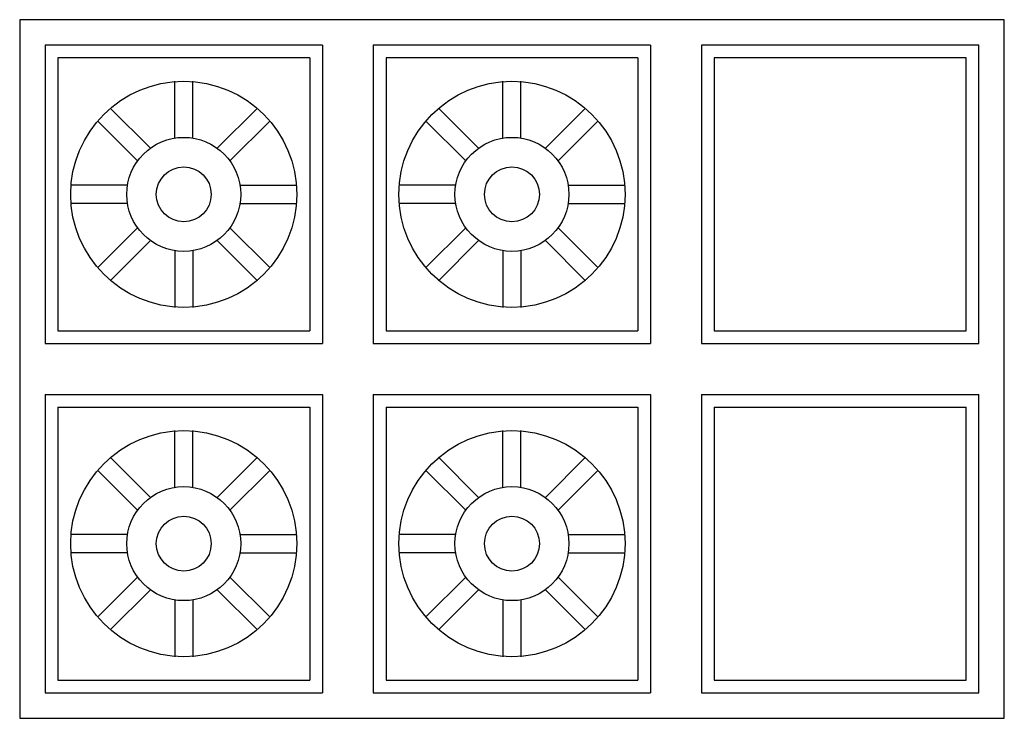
# Model space of a CAD drawing. Extents: x -0.388 to 0.387, y -0.55 to 0.
import ezdxf

# ---------------------------------------------------------------- set-up
doc = ezdxf.new("R2010")
doc.units = 0
doc.header["$MEASUREMENT"] = 0
doc.layers.add('MUEBLES', color=251, linetype='CONTINUOUS')

msp = doc.modelspace()

# ---------------------------------------------------------------- linework, layer by layer
at = {"layer": 'MUEBLES'}
for p, q in [((0.3875, 0), (-0.3875, 0)), ((0.3875, -0.55), (0.3875, 0)), ((-0.3875, 0), (-0.3875, -0.275)), ((-0.1492, -0.02), (-0.3675, -0.02)), ((-0.3675, -0.02), (-0.3675, -0.255)), ((-0.1492, -0.02), (-0.1492, -0.255)), ((0.1091, -0.02), (-0.1092, -0.02)), ((-0.1092, -0.02), (-0.1092, -0.255)), ((0.1091, -0.02), (0.1091, -0.255)), ((0.1491, -0.02), (0.1491, -0.255)), ((0.3675, -0.02), (0.1491, -0.02)), ((0.3675, -0.255), (0.3675, -0.02)), ((-0.15923, -0.03003), (-0.35747, -0.03003)), ((-0.35747, -0.03003), (-0.35747, -0.24497)), ((-0.15923, -0.03003), (-0.15923, -0.24497)), ((0.09907, -0.03003), (-0.09917, -0.03003)), ((-0.09917, -0.03003), (-0.09917, -0.24497)), ((0.09907, -0.03003), (0.09907, -0.24497)), ((0.35747, -0.03003), (0.15913, -0.03003)), ((0.15913, -0.03003), (0.15913, -0.24497)), ((0.35747, -0.24497), (0.35747, -0.03003)), ((-0.26545, -0.09319), (-0.26545, -0.04849)), ((-0.25125, -0.09319), (-0.25125, -0.04849)), ((-0.00715, -0.09319), (-0.00715, -0.04849)), ((0.00705, -0.09319), (0.00705, -0.04849)), ((-0.28465, -0.10115), (-0.31626, -0.06954)), ((-0.23205, -0.10115), (-0.20044, -0.06954)), ((-0.02635, -0.10115), (-0.05796, -0.06954)), ((0.02625, -0.10115), (0.05786, -0.06954)), ((-0.2947, -0.1112), (-0.32631, -0.07959)), ((-0.222, -0.1112), (-0.19039, -0.07959)), ((-0.0364, -0.1112), (-0.06801, -0.07959)), ((0.0363, -0.1112), (0.06791, -0.07959)), ((-0.30266, -0.1304), (-0.34736, -0.1304)), ((-0.21404, -0.1304), (-0.16934, -0.1304)), ((-0.04436, -0.1304), (-0.08906, -0.1304)), ((0.04426, -0.1304), (0.08896, -0.1304)), ((-0.30266, -0.1446), (-0.34736, -0.1446)), ((-0.21404, -0.1446), (-0.16934, -0.1446)), ((-0.04436, -0.1446), (-0.08906, -0.1446)), ((0.04426, -0.1446), (0.08896, -0.1446)), ((-0.2947, -0.1638), (-0.32631, -0.19541)), ((-0.222, -0.1638), (-0.19039, -0.19541)), ((-0.0364, -0.1638), (-0.06801, -0.19541)), ((0.0363, -0.1638), (0.06791, -0.19541)), ((-0.28465, -0.17385), (-0.31626, -0.20546)), ((-0.23205, -0.17385), (-0.20044, -0.20546)), ((-0.02635, -0.17385), (-0.05796, -0.20546)), ((0.02625, -0.17385), (0.05786, -0.20546)), ((-0.26545, -0.18181), (-0.26545, -0.22651)), ((-0.25125, -0.18181), (-0.25125, -0.22651)), ((-0.00715, -0.18181), (-0.00715, -0.22651)), ((0.00705, -0.18181), (0.00705, -0.22651)), ((-0.35747, -0.24497), (-0.15923, -0.24497)), ((-0.09917, -0.24497), (0.09907, -0.24497)), ((0.15913, -0.24497), (0.35747, -0.24497)), ((-0.3675, -0.255), (-0.1492, -0.255)), ((-0.1092, -0.255), (0.1091, -0.255)), ((0.1491, -0.255), (0.3675, -0.255)), ((-0.3875, -0.275), (-0.3875, -0.55)), ((-0.3675, -0.295), (-0.1492, -0.295)), ((-0.3675, -0.295), (-0.3675, -0.53)), ((-0.1492, -0.295), (-0.1492, -0.53)), ((-0.1092, -0.295), (-0.1092, -0.53)), ((-0.1092, -0.295), (0.1091, -0.295)), ((0.1091, -0.295), (0.1091, -0.53)), ((0.1491, -0.295), (0.1491, -0.53)), ((0.1491, -0.295), (0.3675, -0.295)), ((0.3675, -0.53), (0.3675, -0.295)), ((-0.35747, -0.30503), (-0.15923, -0.30503)), ((-0.35747, -0.30503), (-0.35747, -0.51997)), ((-0.15923, -0.30503), (-0.15923, -0.51997)), ((-0.09917, -0.30503), (0.09907, -0.30503)), ((-0.09917, -0.30503), (-0.09917, -0.51997)), ((0.09907, -0.30503), (0.09907, -0.51997)), ((0.15913, -0.30503), (0.35747, -0.30503)), ((0.15913, -0.30503), (0.15913, -0.51997)), ((0.35747, -0.51997), (0.35747, -0.30503)), ((-0.26545, -0.36819), (-0.26545, -0.32349)), ((-0.25125, -0.36819), (-0.25125, -0.32349)), ((-0.00715, -0.36819), (-0.00715, -0.32349)), ((0.00705, -0.36819), (0.00705, -0.32349)), ((-0.28465, -0.37615), (-0.31626, -0.34454)), ((-0.23205, -0.37615), (-0.20044, -0.34454)), ((-0.02635, -0.37615), (-0.05796, -0.34454)), ((0.02625, -0.37615), (0.05786, -0.34454)), ((-0.2947, -0.3862), (-0.32631, -0.35459)), ((-0.222, -0.3862), (-0.19039, -0.35459)), ((-0.0364, -0.3862), (-0.06801, -0.35459)), ((0.0363, -0.3862), (0.06791, -0.35459)), ((-0.30266, -0.4054), (-0.34736, -0.4054)), ((-0.21404, -0.4054), (-0.16934, -0.4054)), ((-0.04436, -0.4054), (-0.08906, -0.4054)), ((0.04426, -0.4054), (0.08896, -0.4054)), ((-0.30266, -0.4196), (-0.34736, -0.4196)), ((-0.21404, -0.4196), (-0.16934, -0.4196)), ((-0.04436, -0.4196), (-0.08906, -0.4196)), ((0.04426, -0.4196), (0.08896, -0.4196)), ((-0.2947, -0.4388), (-0.32631, -0.47041)), ((-0.222, -0.4388), (-0.19039, -0.47041)), ((-0.0364, -0.4388), (-0.06801, -0.47041)), ((0.0363, -0.4388), (0.06791, -0.47041)), ((-0.28465, -0.44885), (-0.31626, -0.48046)), ((-0.23205, -0.44885), (-0.20044, -0.48046)), ((-0.02635, -0.44885), (-0.05796, -0.48046)), ((0.02625, -0.44885), (0.05786, -0.48046)), ((-0.26545, -0.45681), (-0.26545, -0.50151)), ((-0.25125, -0.45681), (-0.25125, -0.50151)), ((-0.00715, -0.45681), (-0.00715, -0.50151)), ((0.00705, -0.45681), (0.00705, -0.50151)), ((-0.35747, -0.51997), (-0.15923, -0.51997)), ((-0.09917, -0.51997), (0.09907, -0.51997)), ((0.15913, -0.51997), (0.35747, -0.51997)), ((-0.3675, -0.53), (-0.1492, -0.53)), ((-0.1092, -0.53), (0.1091, -0.53)), ((0.1491, -0.53), (0.3675, -0.53)), ((-0.3875, -0.55), (0.3875, -0.55))]:
    msp.add_line(p, q, dxfattribs=at)
for centre, radius in [((-0.25835, -0.1375), 0.08901), ((-0.00005, -0.1375), 0.08901), ((-0.25835, -0.1375), 0.04487), ((-0.00005, -0.1375), 0.04487), ((-0.25835, -0.1375), 0.0216), ((-0.00005, -0.1375), 0.0216), ((-0.25835, -0.4125), 0.08901), ((-0.00005, -0.4125), 0.08901), ((-0.25835, -0.4125), 0.04487), ((-0.00005, -0.4125), 0.04487), ((-0.25835, -0.4125), 0.0216), ((-0.00005, -0.4125), 0.0216)]:
    msp.add_circle(centre, radius, dxfattribs=at)

doc.saveas('drawing.dxf')
